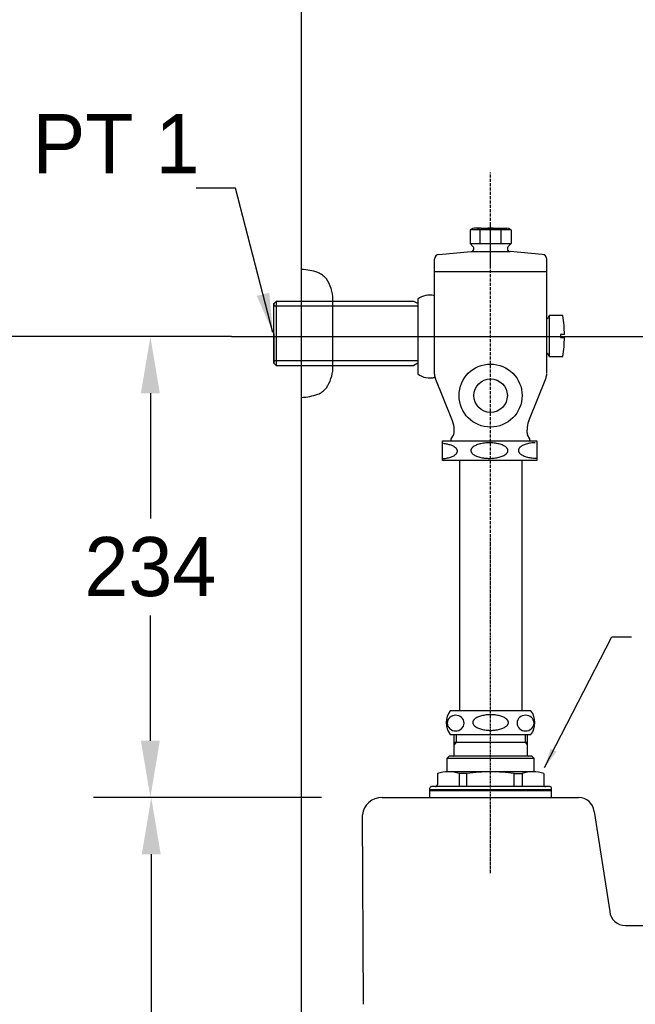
# Model space of a CAD drawing. Extents: x 66176 to 68602, y 58088 to 61519.
# Tile 3 of 8: x 66632 to 66945, y 59396 to 59895. Entities that reach past the tile are written whole.
import ezdxf

# ---------------------------------------------------------------- set-up
doc = ezdxf.new("R2010")
doc.units = 0
doc.header["$MEASUREMENT"] = 0
doc.linetypes.add('DASHDOT', pattern=[1, 0.5, -0.25, 0, -0.25])
doc.layers.get('Defpoints').update_dxf_attribs({"linetype": 'CONTINUOUS'})
for name, color, linetype in [('001', 7, 'CONTINUOUS'), ('002', 7, 'CONTINUOUS'), ('BU', 7, 'CONTINUOUS'), ('CENTER', 1, 'CONTINUOUS'), ('D', 2, 'CONTINUOUS'), ('Dim', 4, 'CONTINUOUS')]:
    doc.layers.add(name, color=color, linetype=linetype)
doc.layers.add('AM_6', color=2, linetype='CONTINUOUS', lineweight=30)
doc.layers.add('DWG', color=7, linetype='CONTINUOUS', lineweight=25)
doc.styles.add('h', font='txt', dxfattribs={"height": 30})
doc.styles.get("Standard").update_dxf_attribs({"font": 'txt.shx', "bigfont": 'ghs.shx'})
doc.dimstyles.new('SERIM', dxfattribs={"dimscale": 10, "dimtxt": 3, "dimasz": 2, "dimexe": 1, "dimexo": 1.5, "dimgap": 1, "dimtad": 1, "dimtoh": 1, "dimdec": 0, "dimdsep": 46, "dimtxsty": 'h', "dimcen": -0.3, "dimclrt": 2, "dimadec": 0, "dimazin": 0, "dimtfac": 1, "dimtdec": 0, "dimtmove": 1, "dimatfit": 3, "dimfxl": 0, "dimtolj": 1, "dimtzin": 0, "dimarcsym": 0})
doc.dimstyles.get("Standard").update_dxf_attribs({"dimtxt": 0.18, "dimasz": 0.18, "dimexe": 0.18, "dimexo": 0.0625, "dimgap": 0.09, "dimtad": 0, "dimtih": 1, "dimtoh": 1, "dimdec": 4, "dimzin": 0, "dimdsep": 46, "dimtxsty": 'Standard', "dimcen": 0.09, "dimadec": 0, "dimazin": 0, "dimtfac": 1, "dimtdec": 4, "dimtofl": 0, "dimtmove": 0, "dimatfit": 0, "dimfxl": 0, "dimtolj": 1, "dimtzin": 0, "dimarcsym": 0})

# ---------------------------------------------------------------- blocks, each defined once
blk = doc.blocks.new('*D9')
at = {"layer": 'Defpoints', "color": 0}
for p in [(66716.96, 59734.59), (66698.7, 59500.59), (66716.96, 59500.59)]:
    blk.add_point(p, dxfattribs=at)
at = {"layer": 'Dim', "color": 0, "lineweight": -2}
for p, q in [((66706.96, 59734.59), (66669.9, 59734.59)), ((66698.7, 59705.79), (66698.7, 59642.19)), ((66698.7, 59529.39), (66698.7, 59592.99)), ((66706.96, 59500.59), (66669.9, 59500.59))]:
    blk.add_line(p, q, dxfattribs=at)
at = {"layer": 'Dim', "color": 0}
for points in [[(66693.9, 59705.79), (66703.5, 59705.79), (66698.7, 59734.59)], [(66693.9, 59529.39), (66703.5, 59529.39), (66698.7, 59500.59)]]:
    blk.add_solid(points, dxfattribs=at)
at = {"layer": 'Dim', "color": 0, "insert": (66698.7, 59617.59), "char_height": 30, "attachment_point": 5, "style": 'h'}
blk.add_mtext('\\A1;234', dxfattribs=at)
blk = doc.blocks.new('*D10')
at = {"layer": 'Defpoints', "color": 0}
for p in [(66795.59, 59500.59), (66699.15, 59045.84), (66795.59, 59045.84)]:
    blk.add_point(p, dxfattribs=at)
at = {"layer": 'Dim', "color": 0, "lineweight": -2}
for p, q in [((66785.59, 59500.59), (66670.35, 59500.59)), ((66699.15, 59471.79), (66699.15, 59297.82)), ((66699.15, 59074.64), (66699.15, 59248.62)), ((66785.59, 59045.84), (66670.35, 59045.84))]:
    blk.add_line(p, q, dxfattribs=at)
at = {"layer": 'Dim', "color": 0}
for points in [[(66694.35, 59471.79), (66703.95, 59471.79), (66699.15, 59500.59)], [(66694.35, 59074.64), (66703.95, 59074.64), (66699.15, 59045.84)]]:
    blk.add_solid(points, dxfattribs=at)
at = {"layer": 'Dim', "color": 0, "insert": (66699.15, 59273.22), "char_height": 30, "attachment_point": 5, "style": 'h'}
blk.add_mtext('\\A1;455', dxfattribs=at)

msp = doc.modelspace()

# ---------------------------------------------------------------- linework, layer by layer
at = {"layer": '001', "color": 7}
for p, q in [((66816.32, 59500.59), (66897.25, 59500.59)), ((66887.82, 59500.59), (66916.11, 59500.59)), ((66924.06, 59493.47), (66931.93, 59442.71)), ((66939.88, 59435.59), (67442.26, 59435.59))]:
    msp.add_line(p, q, dxfattribs=at)
for centre, radius, start, end in [((66816.32, 59490.59), 10, 90, 172.875), ((66916.11, 59492.59), 8, 6.3395, 90), ((66939.88, 59443.59), 8, 186.3402, 270)]:
    msp.add_arc(centre, radius, start, end, dxfattribs=at)
at = {"layer": '002', "color": 7}
msp.add_line((66775.45, 59045.84), (66775.45, 60757.24), dxfattribs=at)
at = {"layer": 'BU', "color": 7}
for p, q in [((66842.95, 59715.55), (66842.95, 59773.8)), ((66899.95, 59715.81), (66899.95, 59773.8)), ((66834.45, 59753.59), (66834.45, 59734.59)), ((66901.18, 59745.24), (66900.63, 59744.08)), ((66908.18, 59745.24), (66901.18, 59745.24)), ((66901.18, 59745.24), (66901.18, 59724.45)), ((66834.45, 59734.59), (66834.45, 59715.59)), ((66906.95, 59735.59), (66906.95, 59734.09)), ((66908.95, 59735.59), (66906.95, 59735.59)), ((66906.95, 59734.09), (66908.95, 59734.09)), ((66901.18, 59724.45), (66900.63, 59725.61)), ((66901.18, 59724.45), (66908.18, 59724.45)), ((66852.09, 59691.73), (66843.31, 59713.7)), ((66890.81, 59691.73), (66899.59, 59713.7)), ((66852.95, 59685.99), (66852.95, 59687.28)), ((66889.95, 59685.99), (66889.95, 59687.28)), ((66889.95, 59685.72), (66889.95, 59686.09)), ((66846.96, 59681.59), (66870.96, 59681.59)), ((66846.96, 59671.59), (66846.96, 59681.59)), ((66851.08, 59681.59), (66851.23, 59681.59)), ((66851.45, 59682.59), (66852.55, 59684.49)), ((66851.45, 59681.59), (66851.45, 59682.59)), ((66870.96, 59681.59), (66894.96, 59681.59)), ((66871.23, 59681.59), (66891.77, 59681.59)), ((66891.45, 59682.59), (66890.22, 59684.72)), ((66891.38, 59681.59), (66891.23, 59681.59)), ((66891.77, 59681.59), (66891.38, 59681.59)), ((66891.45, 59681.59), (66891.45, 59682.59)), ((66894.96, 59681.59), (66894.96, 59671.59)), ((66894.96, 59671.59), (66846.96, 59671.59)), ((66855.58, 59671.59), (66855.58, 59544.59)), ((66887.33, 59671.59), (66887.33, 59544.59)), ((66871.45, 59544.59), (66850.95, 59544.59)), ((66891.95, 59544.59), (66871.45, 59544.59)), ((66850.95, 59532.59), (66871.45, 59532.59)), ((66852.95, 59522.09), (66852.95, 59532.59)), ((66853.95, 59532.59), (66853.95, 59528.59)), ((66871.45, 59532.59), (66891.95, 59532.59)), ((66888.95, 59532.59), (66888.95, 59528.59)), ((66889.95, 59532.59), (66889.95, 59522.09)), ((66853.95, 59528.59), (66852.95, 59527.34)), ((66852.95, 59528.59), (66871.45, 59528.59)), ((66871.45, 59528.59), (66889.95, 59528.59)), ((66888.95, 59528.59), (66889.95, 59527.34)), ((66850.45, 59521.59), (66849.45, 59520.59)), ((66871.45, 59521.59), (66850.45, 59521.59)), ((66892.45, 59521.59), (66871.45, 59521.59)), ((66893.45, 59520.59), (66892.45, 59521.59)), ((66849.45, 59513.59), (66849.45, 59520.59)), ((66849.45, 59520.59), (66871.45, 59520.59)), ((66871.45, 59520.59), (66893.45, 59520.59)), ((66893.45, 59520.59), (66893.45, 59513.59)), ((66844.45, 59512.78), (66844.45, 59507.09)), ((66871.45, 59513.59), (66849.45, 59513.59)), ((66855.45, 59512.7), (66855.45, 59506.09)), ((66859.45, 59512.7), (66855.45, 59512.7)), ((66859.45, 59506.09), (66859.45, 59512.7)), ((66893.45, 59513.59), (66871.45, 59513.59)), ((66883.45, 59512.7), (66887.45, 59512.7)), ((66883.45, 59506.09), (66883.45, 59512.7)), ((66887.45, 59512.7), (66887.45, 59506.09)), ((66898.45, 59512.78), (66898.45, 59507.09)), ((66843.45, 59506.09), (66841.45, 59506.09)), ((66871.45, 59506.09), (66843.45, 59506.09)), ((66899.45, 59506.09), (66871.45, 59506.09)), ((66901.45, 59506.09), (66899.45, 59506.09)), ((66840.45, 59505.09), (66840.45, 59500.59)), ((66840.45, 59504.59), (66871.45, 59504.59)), ((66840.45, 59504.09), (66871.45, 59504.09)), ((66871.45, 59504.59), (66902.45, 59504.59)), ((66871.45, 59504.09), (66902.45, 59504.09)), ((66902.45, 59500.59), (66902.45, 59505.09)), ((66830.54, 59500.59), (66861.54, 59500.59)), ((66861.54, 59500.59), (66892.54, 59500.59))]:
    msp.add_line(p, q, dxfattribs=at)
for radius in [16, 8.5]:
    msp.add_circle((66871.45, 59704.59), radius, dxfattribs=at)
for centre, radius, start, end in [((66840.48, 59745.61), 10, 75.6711, 127.05), ((66899.45, 59744.64), 1.3, 292.6199, 334.4413), ((66838.95, 59734.84), 70, 4.4244, 8.5378), ((66838.95, 59734.84), 70, 0.6139, 4.4244), ((66838.95, 59734.84), 70, 355.5756, 359.3861), ((66899.45, 59725.04), 1.3, 25.5587, 67.3801), ((66838.95, 59734.84), 70, 351.4622, 355.5756), ((66840.48, 59723.57), 10, 232.95, 285.8888), ((66847.95, 59715.55), 5, 180, 201.8014), ((66894.95, 59715.55), 5, 338.1986, 0), ((66840.95, 59687.28), 12, 0, 21.8014), ((66901.95, 59687.28), 12, 158.1986, 180), ((66849.95, 59685.99), 3, 330, 360), ((66891.95, 59685.72), 2, 180, 210), ((66858.95, 59538.59), 10, 143.1301, 216.8699), ((66853.55, 59538.18), 4.15, 87.6553, 177.4456), ((66853.89, 59538.18), 4.15, 2.5544, 92.3447), ((66889.01, 59538.18), 4.15, 87.6553, 177.4456), ((66889.35, 59538.18), 4.15, 2.5544, 92.3447), ((66883.95, 59538.59), 10, 323.1301, 36.8699), ((66853.55, 59538.55), 4.15, 182.5544, 272.3447), ((66853.89, 59538.55), 4.15, 267.6553, 357.4456), ((66889.01, 59538.55), 4.15, 182.5544, 272.3447), ((66889.35, 59538.55), 4.15, 267.6553, 357.4456), ((66852.45, 59522.09), 0.5, 270, 0), ((66890.45, 59522.09), 0.5, 180, 270), ((66849.82, 59495.35), 18.24, 72.0252, 107.1273), ((66871.45, 59431.92), 81.67, 90, 98.4495), ((66871.45, 59431.92), 81.67, 81.5505, 90), ((66893.08, 59495.35), 18.24, 72.8727, 107.9748), ((66841.45, 59505.09), 1, 90, 180), ((66843.45, 59507.09), 1, 270, 0), ((66899.45, 59507.09), 1, 180, 270), ((66901.45, 59505.09), 1, 0, 90)]:
    msp.add_arc(centre, radius, start, end, dxfattribs=at)
for points, weights in [([(66846.96, 59672.54), (66854.6, 59673.15), (66854.6, 59676.41)], [0.934149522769, 0.744911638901, 1]), ([(66854.6, 59676.41), (66854.6, 59679.5), (66847.46, 59680.24)], [1, 0.755291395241, 0.919484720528]), ([(66870.83, 59680.62), (66861.43, 59680.62), (66861.43, 59676.68)], [1, 0.707106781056, 1]), ([(66861.43, 59676.68), (66861.43, 59672.73), (66870.83, 59672.73)], [1, 0.707106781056, 1]), ([(66880.24, 59676.68), (66880.24, 59680.62), (66870.83, 59680.62)], [1, 0.707106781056, 1]), ([(66870.83, 59672.73), (66880.24, 59672.73), (66880.24, 59676.68)], [1, 0.707106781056, 1]), ([(66894.09, 59680.7), (66885.56, 59680.36), (66885.56, 59676.77)], [0.964678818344, 0.725984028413, 1]), ([(66885.56, 59676.77), (66885.56, 59672.82), (66894.96, 59672.82)], [1, 0.70726114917, 0.999691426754]), ([(66871.45, 59542.59), (66862.4, 59542.59), (66862.4, 59538.62)], [1, 0.707106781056, 1]), ([(66880.51, 59538.62), (66880.51, 59542.59), (66871.45, 59542.59)], [1, 0.707106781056, 1]), ([(66862.4, 59538.62), (66862.4, 59534.66), (66871.45, 59534.66)], [1, 0.707106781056, 1]), ([(66871.45, 59534.66), (66880.51, 59534.66), (66880.51, 59538.62)], [1, 0.707106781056, 1])]:
    msp.add_rational_spline(points, weights, degree=2, dxfattribs=at)
at = {"layer": 'CENTER', "color": 0, "linetype": 'DASHDOT'}
for q in [(66871.45, 59817.79), (66871.45, 59500.59)]:
    msp.add_line((66871.45, 59462.16), q, dxfattribs=at)
at = {"layer": 'D', "color": 0, "lineweight": 30}
for p, q in [((66761.45, 59750.18), (66775.45, 59750.18)), ((66761.45, 59750.18), (66834.45, 59750.18)), ((66834.45, 59722.2), (66761.45, 59722.2)), ((66775.45, 59722.18), (66761.45, 59722.18))]:
    msp.add_line(p, q, dxfattribs=at)
at = {"layer": 'Dim', "color": 0}
for p, q in [((66871.45, 59770.09), (66871.45, 59792.52)), ((66842.95, 59767.59), (66899.95, 59767.59)), ((66739.93, 59734.59), (66600.93, 59734.59)), ((66739.93, 59734.59), (66976.93, 59734.59)), ((66806.91, 59395.59), (66806.4, 59491.83))]:
    msp.add_line(p, q, dxfattribs=at)
at = {"layer": 'DWG', "color": 0, "lineweight": 30}
for p, q in [((66881.84, 59788.79), (66861.06, 59788.79)), ((66861.06, 59788.79), (66861.06, 59781.73)), ((66866.45, 59789.59), (66863.27, 59789.59)), ((66866.1, 59781.73), (66866.1, 59788.79)), ((66866.45, 59789.59), (66876.45, 59789.59)), ((66876.45, 59789.59), (66879.66, 59789.59)), ((66876.81, 59781.73), (66876.81, 59788.79)), ((66881.84, 59788.79), (66881.84, 59781.73)), ((66861.06, 59781.73), (66881.84, 59781.73)), ((66862.51, 59780.27), (66861.06, 59781.73)), ((66880.39, 59780.27), (66881.84, 59781.73)), ((66845.23, 59776.29), (66861.58, 59777.72)), ((66861.58, 59777.72), (66881.32, 59777.72)), ((66897.67, 59776.29), (66881.32, 59777.72)), ((66761.45, 59751.28), (66762.6, 59752.43)), ((66761.45, 59751.28), (66762.6, 59752.43)), ((66761.45, 59750.18), (66761.45, 59751.28)), ((66761.45, 59751.28), (66761.45, 59750.18)), ((66761.45, 59750.18), (66761.45, 59751.28)), ((66761.45, 59751.28), (66761.45, 59750.18)), ((66762.6, 59752.43), (66762.6, 59751.28)), ((66832.46, 59752.43), (66762.6, 59752.43)), ((66762.6, 59752.43), (66762.6, 59751.28)), ((66762.6, 59751.28), (66762.6, 59719.93)), ((66834.45, 59751.28), (66832.46, 59752.43)), ((66761.45, 59722.18), (66761.45, 59750.18)), ((66761.45, 59736.18), (66761.45, 59721.08)), ((66761.45, 59736.18), (66761.45, 59721.08)), ((66761.45, 59736.18), (66761.45, 59721.08)), ((66761.45, 59721.08), (66761.45, 59722.18)), ((66761.45, 59721.08), (66762.6, 59719.93)), ((66834.45, 59721.08), (66832.46, 59719.93)), ((66762.6, 59719.93), (66775.45, 59719.93)), ((66762.6, 59719.93), (66832.46, 59719.93))]:
    msp.add_line(p, q, dxfattribs=at)
at = {"layer": 'DWG', "color": 0}
msp.add_line((66791.4, 59718.31), (66791.43, 59753.66), dxfattribs=at)
at = {"layer": 'DWG', "color": 0, "lineweight": 30}
for centre, radius, start, end in [((66863.58, 59785.3), 4.3, 54.1266, 125.8734), ((66871.45, 59771.35), 18.24, 72.9261, 107.0739), ((66879.33, 59785.31), 4.29, 54.071, 125.929), ((66845.45, 59773.8), 2.5, 95, 180), ((66861.45, 59779.21), 1.5, 275, 45), ((66881.45, 59779.21), 1.5, 135, 265), ((66897.45, 59773.8), 2.5, 0, 85)]:
    msp.add_arc(centre, radius, start, end, dxfattribs=at)
at = {"layer": 'DWG', "color": 0}
for centre, radius, start, end in [((66773.95, 59738.71), 30, 70.9929, 87.134), ((66780.11, 59757.75), 10, 37.1965, 68.8073), ((66771.45, 59752.68), 20, 2.5641, 33.7923), ((66771.45, 59719.68), 20, 326.2077, 356.0733), ((66780.11, 59714.6), 10, 291.1927, 322.8035), ((66773.95, 59733.64), 30, 272.866, 289.0071)]:
    msp.add_arc(centre, radius, start, end, dxfattribs=at)

# ---------------------------------------------------------------- texts
at = {"layer": 'AM_6', "color": 0, "insert": (66723.63, 59832.51), "char_height": 30, "attachment_point": 6, "style": 'h'}
msp.add_mtext('PT 1', dxfattribs=at)

# ---------------------------------------------------------------- dimensions: what is measured, and where the dimension line sits
at = {"layer": 'Dim', "color": 0}
for base, p1, p2, picture, middle in [((66698.7, 59500.59), (66716.96, 59734.59), (66716.96, 59500.59), '*D9', (66698.7, 59617.59)), ((66699.15, 59045.84), (66795.59, 59500.59), (66795.59, 59045.84), '*D10', (66699.15, 59273.22))]:
    dim = msp.add_linear_dim(base=base, p1=p1, p2=p2, angle=90, dimstyle='Standard', override={"dimscale": 160, "dimgap": 0.06, "dimdec": 0, "dimtxsty": 'h', "dimtdec": 0, "dimatfit": 3, "dimarcsym": 1}, dxfattribs=at)
    dim.commit()
    dim.dimension.update_dxf_attribs({"geometry": picture, "text_midpoint": middle})

# ---------------------------------------------------------------- leaders
for points, override in [([(66760.92, 59736.67), (66741.88, 59809.91), (66721.88, 59809.91)], {"dimse1": 1}), ([(66898.84, 59515.73), (66932.97, 59582.19), (66942.97, 59582.19)], {"dimscale": 5, "dimse1": 1})]:
    msp.add_leader(points, dimstyle='SERIM', override=override, dxfattribs=at)

doc.saveas('drawing.dxf')
